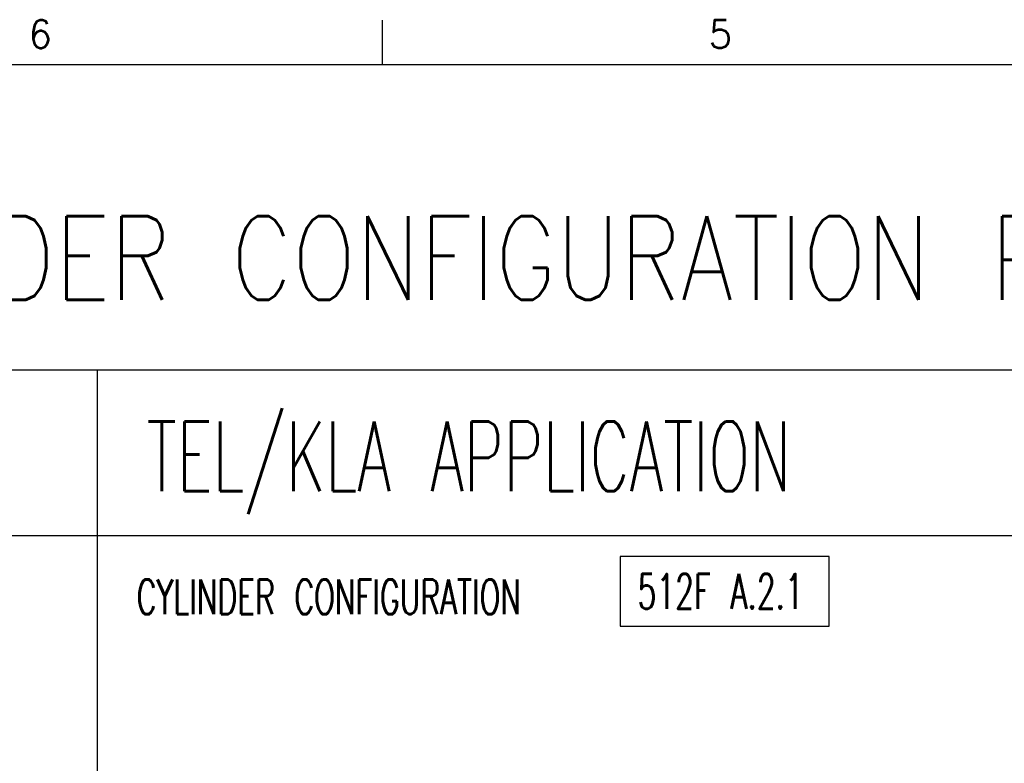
# Model space of a CAD drawing. Extents: x -1765 to 4890, y -3481 to 1222.
# Tile 49 of 98: x 306 to 1494, y 325 to 1222. Entities that reach past the tile are written whole.
import ezdxf

# ---------------------------------------------------------------- set-up
doc = ezdxf.new("R2010")
doc.units = 0
doc.layers.add('1', color=7, linetype='CONTINUOUS')
doc.styles.add('CONVERTER_1', font='txt.shx', dxfattribs={"width": 0.63})
doc.styles.add('CONVERTER_3', font='txt.shx', dxfattribs={"width": 0.81})
doc.styles.add('CONVERTER_7', font='txt.shx', dxfattribs={"width": 0.97875})

# ---------------------------------------------------------------- blocks, each defined once
blk = doc.blocks.new('ATA1_S', base_point=(-213.98, -428.2))
at = {"layer": '1', "color": 1, "linetype": 'CONTINUOUS'}
blk.add_line((78.35, 125.31), (78.35, 118.96), dxfattribs=at)
at = {"layer": '1', "color": 7, "linetype": 'CONTINUOUS'}
blk.add_line((-213.78, 118.96), (565.58, 118.96), dxfattribs=at)
at = {"layer": '1', "color": 7, "char_height": 4, "attachment_point": 2, "style": 'CONVERTER_7'}
for s, insert in [('6', (29.25, 125.31)), ('5', (126.95, 125.31))]:
    blk.add_mtext(s, dxfattribs=dict(at, insert=insert))
blk = doc.blocks.new('TEXT__271', base_point=(-2000, -2800))
at = {"layer": '1', "color": 7, "linetype": 'CONTINUOUS'}
for p, q in [((-700, 800), (400, 800)), ((400, 800), (2500, 800)), ((400, 800), (400, -2940)), ((-700, 600), (400, 600)), ((400, 600), (2500, 600))]:
    blk.add_line(p, q, dxfattribs=at)
at = {"layer": '1', "color": 7}
blk.add_lwpolyline([(1030.9, 574.7), (1030.9, 490.7), (1283.1, 490.7), (1283.1, 574.7)], close=True, dxfattribs=at)
at = {"layer": '1', "color": 7, "style": 'CONVERTER_1', "width": 0.63}
for s, height, p in [('TEL/KLA APPLICATION', 84, (459.7, 653.6)), ('CYLINDER CONFIGURATION', 42, (447.6, 505)), ('512F A.2.1', 42, (1051.9, 511.7))]:
    blk.add_text(s, height=height, dxfattribs=at).set_placement(p)
at = {"layer": '1', "color": 7, "insert": (-1280.3, 853.6), "char_height": 100.8, "attachment_point": 7, "style": 'CONVERTER_3'}
blk.add_mtext('512SOC F330-STYLE CYLINDER CONFIGURATION PROBER,  SHEET 1', dxfattribs=at)

msp = doc.modelspace()

# ---------------------------------------------------------------- block references
at = {"layer": '1', "xscale": 8.40000000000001, "yscale": 8.40000000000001, "zscale": 8.40000000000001}
msp.add_blockref('ATA1_S', (-1711.9, -3428), dxfattribs=at)
at = {"layer": '1'}
msp.add_blockref('TEXT__271', (-2000, -2800), dxfattribs=at)

doc.saveas('drawing.dxf')
